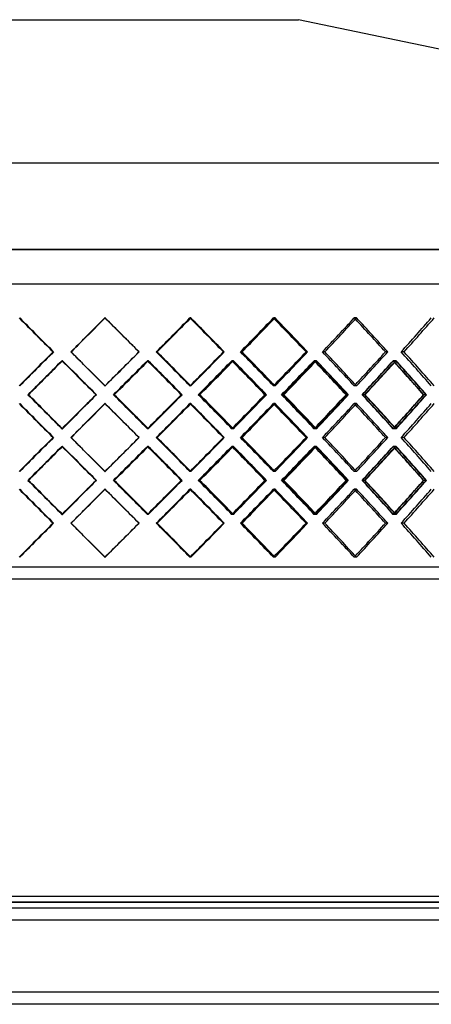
# Model space of a CAD drawing. Header units: millimetres. Extents: x -448 to 448, y -205 to 205.
# Tile 8 of 13: x -27 to 145, y -205 to 205. Entities that reach past the tile are written whole.
import ezdxf

# ---------------------------------------------------------------- set-up
doc = ezdxf.new("R2010")
doc.units = ezdxf.units.MM
doc.layers.add('HIDDEN', color=7, linetype='Continuous')
doc.layers.add('THICK', color=7, linetype='Continuous')

msp = doc.modelspace()

# ---------------------------------------------------------------- linework, layer by layer
at = {"layer": 'HIDDEN'}
for p, q in [((0, 109.35), (-447.5, 109.35)), ((447.5, 109.35), (0, 109.35)), ((-300, 95), (0, 95)), ((0, 95), (300, 95)), ((8.96, 80.82), (8.89, 80.82)), ((8.96, 80.82), (8.89, 80.82)), ((44.66, 80.82), (44.29, 80.82)), ((44.66, 80.82), (44.29, 80.82)), ((79.74, 80.82), (79.08, 80.82)), ((79.74, 80.82), (79.08, 80.82)), ((113.69, 80.82), (112.75, 80.82)), ((113.69, 80.82), (112.75, 80.82)), ((-12.73, 66.67), (-12.51, 66.67)), ((-12.73, 66.67), (-12.51, 66.67)), ((-5.19, 66.67), (-5.27, 66.67)), ((-5.19, 66.67), (-5.27, 66.67)), ((23.1, 66.67), (23.03, 66.67)), ((30.62, 66.67), (30.25, 66.67)), ((30.62, 66.67), (30.25, 66.67)), ((58.61, 66.67), (58.24, 66.67)), ((66, 66.67), (65.34, 66.67)), ((66, 66.67), (65.34, 66.67)), ((93.3, 66.67), (92.64, 66.67)), ((100.45, 66.67), (99.51, 66.67)), ((100.45, 66.67), (99.51, 66.67)), ((126.68, 66.67), (125.74, 66.67)), ((133.49, 66.67), (132.28, 66.67)), ((133.49, 66.67), (132.28, 66.67)), ((-9.05, 62.99), (-8.83, 62.99)), ((-8.88, 62.99), (-8.95, 62.99)), ((26.95, 62.99), (26.58, 62.99)), ((26.77, 62.99), (26.7, 62.99)), ((62.39, 62.99), (61.73, 62.99)), ((62.22, 62.99), (61.85, 62.99)), ((96.96, 62.99), (96.02, 62.99)), ((96.8, 62.99), (96.14, 62.99)), ((130.17, 62.99), (128.96, 62.99)), ((130.02, 62.99), (129.07, 62.99)), ((8.96, 52.51), (8.89, 52.51)), ((8.96, 52.51), (8.89, 52.51)), ((44.66, 52.51), (44.29, 52.51)), ((44.66, 52.51), (44.29, 52.51)), ((79.74, 52.51), (79.08, 52.51)), ((79.74, 52.51), (79.08, 52.51)), ((113.69, 52.51), (112.75, 52.51)), ((113.69, 52.51), (112.75, 52.51)), ((-23.06, 48.83), (-23.13, 48.83)), ((5.15, 48.83), (5.37, 48.83)), ((5.28, 48.83), (5.21, 48.83)), ((8.96, 45.15), (8.89, 45.15)), ((8.96, 45.15), (8.89, 45.15)), ((12.64, 48.83), (12.41, 48.83)), ((12.64, 48.83), (12.57, 48.83)), ((41.02, 48.83), (40.65, 48.83)), ((44.66, 45.15), (44.29, 45.15)), ((44.66, 45.15), (44.29, 45.15)), ((48.3, 48.83), (47.77, 48.83)), ((48.3, 48.83), (47.93, 48.83)), ((76.18, 48.83), (75.52, 48.83)), ((79.74, 45.15), (79.08, 45.15)), ((79.74, 45.15), (79.08, 45.15)), ((83.28, 48.83), (82.46, 48.83)), ((83.28, 48.83), (82.62, 48.83)), ((110.27, 48.83), (109.33, 48.83)), ((113.69, 45.15), (112.75, 45.15)), ((113.69, 45.15), (112.75, 45.15)), ((117.09, 48.83), (116, 48.83)), ((117.09, 48.83), (116.15, 48.83)), ((142.81, 48.83), (141.6, 48.83)), ((-9.05, 34.68), (-8.83, 34.68)), ((-8.88, 34.68), (-8.95, 34.68)), ((26.95, 34.68), (26.58, 34.68)), ((26.77, 34.68), (26.7, 34.68)), ((62.39, 34.68), (61.73, 34.68)), ((62.22, 34.68), (61.85, 34.68)), ((96.96, 34.68), (96.02, 34.68)), ((96.8, 34.68), (96.14, 34.68)), ((130.17, 34.68), (128.96, 34.68)), ((130.02, 34.68), (129.07, 34.68)), ((-12.73, 31), (-12.51, 31)), ((-12.73, 31), (-12.51, 31)), ((-5.19, 31), (-5.27, 31)), ((-5.19, 31), (-5.27, 31)), ((23.1, 31), (23.03, 31)), ((30.62, 31), (30.25, 31)), ((30.62, 31), (30.25, 31)), ((58.61, 31), (58.24, 31)), ((66, 31), (65.34, 31)), ((66, 31), (65.34, 31)), ((93.3, 31), (92.64, 31)), ((100.45, 31), (99.51, 31)), ((100.45, 31), (99.51, 31)), ((126.68, 31), (125.74, 31)), ((133.49, 31), (132.28, 31)), ((133.49, 31), (132.28, 31)), ((-9.05, 27.32), (-8.83, 27.32)), ((-8.88, 27.32), (-8.95, 27.32)), ((26.95, 27.32), (26.58, 27.32)), ((26.77, 27.32), (26.7, 27.32)), ((62.39, 27.32), (61.73, 27.32)), ((62.22, 27.32), (61.85, 27.32)), ((96.96, 27.32), (96.02, 27.32)), ((96.8, 27.32), (96.14, 27.32)), ((130.17, 27.32), (128.96, 27.32)), ((130.02, 27.32), (129.07, 27.32)), ((8.96, 16.85), (8.89, 16.85)), ((8.96, 16.85), (8.89, 16.85)), ((44.66, 16.85), (44.29, 16.85)), ((44.66, 16.85), (44.29, 16.85)), ((79.74, 16.85), (79.08, 16.85)), ((79.74, 16.85), (79.08, 16.85)), ((113.69, 16.85), (112.75, 16.85)), ((113.69, 16.85), (112.75, 16.85)), ((-23.06, 13.17), (-23.13, 13.17)), ((5.15, 13.17), (5.37, 13.17)), ((5.28, 13.17), (5.21, 13.17)), ((12.64, 13.17), (12.41, 13.17)), ((12.64, 13.17), (12.57, 13.17)), ((41.02, 13.17), (40.65, 13.17)), ((48.3, 13.17), (47.77, 13.17)), ((48.3, 13.17), (47.93, 13.17)), ((76.18, 13.17), (75.52, 13.17)), ((83.28, 13.17), (82.46, 13.17)), ((83.28, 13.17), (82.62, 13.17)), ((110.27, 13.17), (109.33, 13.17)), ((117.09, 13.17), (116, 13.17)), ((117.09, 13.17), (116.15, 13.17)), ((142.81, 13.17), (141.6, 13.17)), ((8.96, 9.49), (8.89, 9.49)), ((8.96, 9.49), (8.89, 9.49)), ((44.66, 9.49), (44.29, 9.49)), ((44.66, 9.49), (44.29, 9.49)), ((79.74, 9.49), (79.08, 9.49)), ((79.74, 9.49), (79.08, 9.49)), ((113.69, 9.49), (112.75, 9.49)), ((113.69, 9.49), (112.75, 9.49)), ((-9.05, -0.99), (-8.83, -0.99)), ((-8.88, -0.99), (-8.95, -0.99)), ((26.95, -0.99), (26.58, -0.99)), ((26.77, -0.99), (26.7, -0.99)), ((62.39, -0.99), (61.73, -0.99)), ((62.22, -0.99), (61.85, -0.99)), ((96.96, -0.99), (96.02, -0.99)), ((96.8, -0.99), (96.14, -0.99)), ((130.17, -0.99), (128.96, -0.99)), ((130.02, -0.99), (129.07, -0.99)), ((-12.73, -4.67), (-12.51, -4.67)), ((-12.73, -4.67), (-12.51, -4.67)), ((-5.19, -4.67), (-5.27, -4.67)), ((-5.19, -4.67), (-5.27, -4.67)), ((23.1, -4.67), (23.03, -4.67)), ((30.62, -4.67), (30.25, -4.67)), ((30.62, -4.67), (30.25, -4.67)), ((58.61, -4.67), (58.24, -4.67)), ((66, -4.67), (65.34, -4.67)), ((66, -4.67), (65.34, -4.67)), ((93.3, -4.67), (92.64, -4.67)), ((100.45, -4.67), (99.51, -4.67)), ((100.45, -4.67), (99.51, -4.67)), ((126.68, -4.67), (125.74, -4.67)), ((133.49, -4.67), (132.28, -4.67)), ((133.49, -4.67), (132.28, -4.67)), ((8.96, -18.82), (8.89, -18.82)), ((8.96, -18.82), (8.89, -18.82)), ((44.66, -18.82), (44.29, -18.82)), ((44.66, -18.82), (44.29, -18.82)), ((79.74, -18.82), (79.08, -18.82)), ((79.74, -18.82), (79.08, -18.82)), ((113.69, -18.82), (112.75, -18.82)), ((113.69, -18.82), (112.75, -18.82)), ((0, -23), (-300, -23)), ((300, -23), (0, -23)), ((0, -162.5), (-302.5, -162.5)), ((302.5, -162.5), (0, -162.5)), ((350, -170), (-350, -170)), ((350, -200), (-350, -200))]:
    msp.add_line(p, q, dxfattribs=at)
for centre, major_axis, ratio, start_param, end_param in [((0, 80.82), (-299.7, 299.7), 0.044486, 1.52634, 1.573533), ((0, 80.82), (299.7, -299.7), 0.044486, -1.615253, -1.56806), ((0, 80.82), (299.97, 299.97), 0.01482, -1.585615, -1.555977), ((0, 80.82), (-299.97, -299.97), 0.01482, 1.555977, 1.585615), ((0, 80.82), (299.97, -299.97), 0.01482, 1.555854, 1.555977), ((0, 80.82), (-302.47, 302.47), 0.01482, -1.632418, -1.585615), ((0, 80.82), (-299.18, -299.18), 0.07423, 1.597698, 1.64489), ((0, 80.82), (299.18, 299.18), 0.07423, -1.543895, -1.496702), ((0, 80.82), (299.18, -299.18), 0.07423, 1.49608, 1.496702), ((0, 80.82), (-301.67, 301.67), 0.07423, -1.691693, -1.64489), ((0, 80.82), (-297.34, -297.34), 0.134166, 1.656973, 1.704166), ((0, 80.82), (297.34, 297.34), 0.134166, -1.48462, -1.437427), ((0, 80.82), (297.34, -297.34), 0.134166, 1.436288, 1.437427), ((0, 80.82), (-299.81, 299.81), 0.134166, -1.750968, -1.704166), ((0, 80.82), (-294.45, -294.45), 0.195064, 1.716248, 1.763441), ((0, 80.82), (294.45, 294.45), 0.195064, -1.425344, -1.378151), ((0, 80.82), (294.45, -294.45), 0.195064, 1.376462, 1.378151), ((0, 80.82), (-296.9, 296.9), 0.195064, -1.810244, -1.763441), ((0, 80.82), (-290.53, -290.53), 0.257388, 1.775524, 1.822716), ((0, 80.82), (290.53, 290.53), 0.257388, -1.366069, -1.318876), ((0, 80.82), (299.97, 299.97), 0.01482, -1.60317, -1.585615), ((0, 80.82), (-299.97, -299.97), 0.01482, 1.538422, 1.555977), ((0, 52.51), (-299.7, -299.7), 0.044486, -1.573533, -1.52634), ((0, 52.51), (299.7, 299.7), 0.044486, 1.56806, 1.615253), ((0, 52.51), (299.97, -299.97), 0.01482, 1.585615, 1.60317), ((0, 52.51), (-299.97, 299.97), 0.01482, -1.555977, -1.538422), ((0, 52.51), (-302.47, -302.47), 0.01482, 1.585615, 1.632418), ((0, 52.51), (-299.18, 299.18), 0.07423, -1.64489, -1.597698), ((0, 52.51), (299.18, -299.18), 0.07423, 1.496702, 1.543895), ((0, 52.51), (-301.67, -301.67), 0.07423, 1.64489, 1.691693), ((0, 52.51), (-297.34, 297.34), 0.134166, -1.704166, -1.656973), ((0, 52.51), (297.34, -297.34), 0.134166, 1.437427, 1.48462), ((0, 52.51), (-299.81, -299.81), 0.134166, 1.704166, 1.750968), ((0, 52.51), (-294.45, 294.45), 0.195064, -1.763441, -1.716248), ((0, 52.51), (294.45, -294.45), 0.195064, 1.378151, 1.425344), ((0, 52.51), (-296.9, -296.9), 0.195064, 1.763441, 1.810244), ((0, 52.51), (-290.53, 290.53), 0.257388, -1.822716, -1.775524), ((0, 52.51), (290.53, -290.53), 0.257388, 1.318876, 1.366069), ((0, 80.82), (-299.97, -299.97), 0.01482, 1.478792, 1.526136), ((0, 80.82), (-302.47, -302.47), 0.01482, 1.479678, 1.526628), ((0, 45.15), (-299.97, 299.97), 0.01482, -1.555977, -1.526136), ((0, 45.15), (-299.7, -299.7), 0.044486, -1.585819, -1.585449), ((0, 45.15), (-302.47, 302.47), 0.01482, -1.555977, -1.526628), ((0, 80.82), (-299.7, 299.7), 0.044486, 1.585819, 1.615253), ((0, 80.82), (-299.18, -299.18), 0.07423, 1.538068, 1.585411), ((0, 45.15), (299.97, 299.97), 0.01482, -1.543708, -1.496498), ((0, 45.15), (-299.18, 299.18), 0.07423, -1.585739, -1.585411), ((0, 80.82), (299.97, -299.97), 0.01482, 1.496374, 1.496498), ((0, 80.82), (-301.67, -301.67), 0.07423, 1.58529, 1.585903), ((0, 45.15), (-301.67, 301.67), 0.07423, -1.632723, -1.585903), ((0, 80.82), (-297.34, -297.34), 0.134166, 1.597343, 1.644686), ((0, 45.15), (299.18, 299.18), 0.07423, -1.484433, -1.437223), ((0, 45.15), (-297.34, 297.34), 0.134166, -1.64552, -1.644686), ((0, 80.82), (299.18, -299.18), 0.07423, 1.436593, 1.437223), ((0, 80.82), (-299.81, -299.81), 0.134166, 1.644063, 1.645178), ((0, 45.15), (-299.81, 299.81), 0.134166, -1.691998, -1.645178), ((0, 80.82), (-294.45, -294.45), 0.195064, 1.656618, 1.703962), ((0, 45.15), (297.34, 297.34), 0.134166, -1.425157, -1.377947), ((0, 45.15), (-294.45, 294.45), 0.195064, -1.705327, -1.703962), ((0, 80.82), (297.34, -297.34), 0.134166, 1.376786, 1.377947), ((0, 80.82), (-296.9, -296.9), 0.195064, 1.702811, 1.704454), ((0, 45.15), (-296.9, 296.9), 0.195064, -1.751273, -1.704454), ((0, 80.82), (-290.53, -290.53), 0.257388, 1.715894, 1.763237), ((0, 45.15), (294.45, 294.45), 0.195064, -1.365882, -1.318672), ((0, 45.15), (-290.53, 290.53), 0.257388, -1.765179, -1.763237), ((0, 80.82), (294.45, -294.45), 0.195064, 1.316934, 1.318672), ((0, 80.82), (-292.95, -292.95), 0.257388, 1.761515, 1.763729), ((0, 45.15), (-292.95, 292.95), 0.257388, -1.810549, -1.763729), ((0, 52.51), (299.97, -299.97), 0.01482, 1.555977, 1.585615), ((0, 52.51), (-299.97, 299.97), 0.01482, -1.585615, -1.555977), ((0, 80.82), (-299.7, 299.7), 0.044486, 1.615253, 1.633163), ((0, 45.15), (-302.47, 302.47), 0.01482, -1.573447, -1.555977), ((0, 45.15), (-299.97, 299.97), 0.01482, -1.573346, -1.555977), ((0, 52.51), (299.97, 299.97), 0.01482, -1.555977, -1.555854), ((0, 52.51), (299.18, 299.18), 0.07423, -1.496702, -1.49608), ((0, 52.51), (297.34, 297.34), 0.134166, -1.437427, -1.436288), ((0, 52.51), (294.45, 294.45), 0.195064, -1.378151, -1.376462), ((0, 45.15), (-299.7, 299.7), 0.044486, 1.52634, 1.573533), ((0, 45.15), (299.7, -299.7), 0.044486, -1.615253, -1.56806), ((0, 16.85), (-299.97, 299.97), 0.01482, -1.526136, -1.478792), ((0, 16.85), (-302.47, 302.47), 0.01482, -1.526628, -1.479678), ((0, 52.51), (-302.47, -302.47), 0.01482, 1.555977, 1.573447), ((0, 16.85), (-299.7, -299.7), 0.044486, -1.633163, -1.615253), ((0, 52.51), (-299.97, -299.97), 0.01482, 1.555977, 1.573346), ((0, 45.15), (299.97, 299.97), 0.01482, -1.585615, -1.555977), ((0, 45.15), (-299.97, -299.97), 0.01482, 1.555977, 1.585615), ((0, 45.15), (299.97, -299.97), 0.01482, 1.555854, 1.555977), ((0, 45.15), (-302.47, 302.47), 0.01482, -1.632418, -1.585615), ((0, 16.85), (-299.18, 299.18), 0.07423, -1.585411, -1.538068), ((0, 52.51), (299.97, -299.97), 0.01482, 1.496498, 1.543708), ((0, 52.51), (-301.67, -301.67), 0.07423, 1.585903, 1.632723), ((0, 45.15), (-299.18, -299.18), 0.07423, 1.597698, 1.64489), ((0, 45.15), (299.18, 299.18), 0.07423, -1.543895, -1.496702), ((0, 45.15), (299.18, -299.18), 0.07423, 1.49608, 1.496702), ((0, 45.15), (-301.67, 301.67), 0.07423, -1.691693, -1.64489), ((0, 16.85), (-297.34, 297.34), 0.134166, -1.644686, -1.597343), ((0, 52.51), (299.18, -299.18), 0.07423, 1.437223, 1.484433), ((0, 52.51), (-299.81, -299.81), 0.134166, 1.645178, 1.691998), ((0, 45.15), (-297.34, -297.34), 0.134166, 1.656973, 1.704166), ((0, 45.15), (297.34, 297.34), 0.134166, -1.48462, -1.437427), ((0, 45.15), (297.34, -297.34), 0.134166, 1.436288, 1.437427), ((0, 45.15), (-299.81, 299.81), 0.134166, -1.750968, -1.704166), ((0, 16.85), (-294.45, 294.45), 0.195064, -1.703962, -1.656618), ((0, 52.51), (297.34, -297.34), 0.134166, 1.377947, 1.425157), ((0, 52.51), (-296.9, -296.9), 0.195064, 1.704454, 1.751273), ((0, 45.15), (-294.45, -294.45), 0.195064, 1.716248, 1.763441), ((0, 45.15), (294.45, 294.45), 0.195064, -1.425344, -1.378151), ((0, 45.15), (294.45, -294.45), 0.195064, 1.376462, 1.378151), ((0, 45.15), (-296.9, 296.9), 0.195064, -1.810244, -1.763441), ((0, 16.85), (-290.53, 290.53), 0.257388, -1.763237, -1.715894), ((0, 52.51), (294.45, -294.45), 0.195064, 1.318672, 1.365882), ((0, 52.51), (-292.95, -292.95), 0.257388, 1.763729, 1.810549), ((0, 45.15), (-290.53, -290.53), 0.257388, 1.775524, 1.822716), ((0, 45.15), (290.53, 290.53), 0.257388, -1.366069, -1.318876), ((0, 52.51), (-299.97, -299.97), 0.01482, 1.526136, 1.555977), ((0, 52.51), (-302.47, -302.47), 0.01482, 1.526628, 1.555977), ((0, 16.85), (-299.7, -299.7), 0.044486, -1.615253, -1.585819), ((0, 52.51), (-299.7, 299.7), 0.044486, 1.585449, 1.585819), ((0, 45.15), (299.97, 299.97), 0.01482, -1.60317, -1.585615), ((0, 45.15), (-299.97, -299.97), 0.01482, 1.538422, 1.555977), ((0, 52.51), (-299.18, -299.18), 0.07423, 1.585411, 1.585739), ((0, 16.85), (299.97, 299.97), 0.01482, -1.496498, -1.496374), ((0, 16.85), (-301.67, 301.67), 0.07423, -1.585903, -1.58529), ((0, 52.51), (-297.34, -297.34), 0.134166, 1.644686, 1.64552), ((0, 16.85), (299.18, 299.18), 0.07423, -1.437223, -1.436593), ((0, 16.85), (-299.81, 299.81), 0.134166, -1.645178, -1.644063), ((0, 52.51), (-294.45, -294.45), 0.195064, 1.703962, 1.705327), ((0, 16.85), (297.34, 297.34), 0.134166, -1.377947, -1.376786), ((0, 16.85), (-296.9, 296.9), 0.195064, -1.704454, -1.702811), ((0, 52.51), (-290.53, -290.53), 0.257388, 1.763237, 1.765179), ((0, 16.85), (294.45, 294.45), 0.195064, -1.318672, -1.316934), ((0, 16.85), (-292.95, 292.95), 0.257388, -1.763729, -1.761515), ((0, 16.85), (-299.7, -299.7), 0.044486, -1.573533, -1.52634), ((0, 16.85), (299.7, 299.7), 0.044486, 1.56806, 1.615253), ((0, 16.85), (299.97, -299.97), 0.01482, 1.585615, 1.60317), ((0, 16.85), (-299.97, 299.97), 0.01482, -1.555977, -1.538422), ((0, 16.85), (-302.47, -302.47), 0.01482, 1.585615, 1.632418), ((0, 16.85), (-299.18, 299.18), 0.07423, -1.64489, -1.597698), ((0, 16.85), (299.18, -299.18), 0.07423, 1.496702, 1.543895), ((0, 16.85), (-301.67, -301.67), 0.07423, 1.64489, 1.691693), ((0, 16.85), (-297.34, 297.34), 0.134166, -1.704166, -1.656973), ((0, 16.85), (297.34, -297.34), 0.134166, 1.437427, 1.48462), ((0, 16.85), (-299.81, -299.81), 0.134166, 1.704166, 1.750968), ((0, 16.85), (-294.45, 294.45), 0.195064, -1.763441, -1.716248), ((0, 16.85), (294.45, -294.45), 0.195064, 1.378151, 1.425344), ((0, 16.85), (-296.9, -296.9), 0.195064, 1.763441, 1.810244), ((0, 16.85), (-290.53, 290.53), 0.257388, -1.822716, -1.775524), ((0, 16.85), (290.53, -290.53), 0.257388, 1.318876, 1.366069), ((0, 45.15), (-299.97, -299.97), 0.01482, 1.478792, 1.526136), ((0, 45.15), (-302.47, -302.47), 0.01482, 1.479678, 1.526628), ((0, 9.49), (-299.97, 299.97), 0.01482, -1.555977, -1.526136), ((0, 9.49), (-299.7, -299.7), 0.044486, -1.585819, -1.585449), ((0, 9.49), (-302.47, 302.47), 0.01482, -1.555977, -1.526628), ((0, 45.15), (-299.7, 299.7), 0.044486, 1.585819, 1.615253), ((0, 16.85), (299.97, -299.97), 0.01482, 1.555977, 1.585615), ((0, 16.85), (-299.97, 299.97), 0.01482, -1.585615, -1.555977), ((0, 45.15), (-299.18, -299.18), 0.07423, 1.538068, 1.585411), ((0, 9.49), (299.97, 299.97), 0.01482, -1.543708, -1.496498), ((0, 9.49), (-299.18, 299.18), 0.07423, -1.585739, -1.585411), ((0, 45.15), (299.97, -299.97), 0.01482, 1.496374, 1.496498), ((0, 45.15), (-301.67, -301.67), 0.07423, 1.58529, 1.585903), ((0, 9.49), (-301.67, 301.67), 0.07423, -1.632723, -1.585903), ((0, 45.15), (-297.34, -297.34), 0.134166, 1.597343, 1.644686), ((0, 9.49), (299.18, 299.18), 0.07423, -1.484433, -1.437223), ((0, 9.49), (-297.34, 297.34), 0.134166, -1.64552, -1.644686), ((0, 45.15), (299.18, -299.18), 0.07423, 1.436593, 1.437223), ((0, 45.15), (-299.81, -299.81), 0.134166, 1.644063, 1.645178), ((0, 9.49), (-299.81, 299.81), 0.134166, -1.691998, -1.645178), ((0, 45.15), (-294.45, -294.45), 0.195064, 1.656618, 1.703962), ((0, 9.49), (297.34, 297.34), 0.134166, -1.425157, -1.377947), ((0, 9.49), (-294.45, 294.45), 0.195064, -1.705327, -1.703962), ((0, 45.15), (297.34, -297.34), 0.134166, 1.376786, 1.377947), ((0, 45.15), (-296.9, -296.9), 0.195064, 1.702811, 1.704454), ((0, 9.49), (-296.9, 296.9), 0.195064, -1.751273, -1.704454), ((0, 45.15), (-290.53, -290.53), 0.257388, 1.715894, 1.763237), ((0, 9.49), (294.45, 294.45), 0.195064, -1.365882, -1.318672), ((0, 9.49), (-290.53, 290.53), 0.257388, -1.765179, -1.763237), ((0, 45.15), (294.45, -294.45), 0.195064, 1.316934, 1.318672), ((0, 45.15), (-292.95, -292.95), 0.257388, 1.761515, 1.763729), ((0, 9.49), (-292.95, 292.95), 0.257388, -1.810549, -1.763729), ((0, 45.15), (-299.7, 299.7), 0.044486, 1.615253, 1.633163), ((0, 9.49), (-302.47, 302.47), 0.01482, -1.573447, -1.555977), ((0, 9.49), (-299.97, 299.97), 0.01482, -1.573346, -1.555977), ((0, 16.85), (299.97, 299.97), 0.01482, -1.555977, -1.555854), ((0, 16.85), (299.18, 299.18), 0.07423, -1.496702, -1.49608), ((0, 16.85), (297.34, 297.34), 0.134166, -1.437427, -1.436288), ((0, 16.85), (294.45, 294.45), 0.195064, -1.378151, -1.376462), ((0, -18.82), (-299.97, 299.97), 0.01482, -1.526136, -1.478792), ((0, -18.82), (-302.47, 302.47), 0.01482, -1.526628, -1.479678), ((0, 16.85), (-302.47, -302.47), 0.01482, 1.555977, 1.573447), ((0, -18.82), (-299.7, -299.7), 0.044486, -1.633163, -1.615253), ((0, 16.85), (-299.97, -299.97), 0.01482, 1.555977, 1.573346), ((0, -18.82), (-299.18, 299.18), 0.07423, -1.585411, -1.538068), ((0, 16.85), (299.97, -299.97), 0.01482, 1.496498, 1.543708), ((0, 16.85), (-301.67, -301.67), 0.07423, 1.585903, 1.632723), ((0, -18.82), (-297.34, 297.34), 0.134166, -1.644686, -1.597343), ((0, 16.85), (299.18, -299.18), 0.07423, 1.437223, 1.484433), ((0, 16.85), (-299.81, -299.81), 0.134166, 1.645178, 1.691998), ((0, -18.82), (-294.45, 294.45), 0.195064, -1.703962, -1.656618), ((0, 16.85), (297.34, -297.34), 0.134166, 1.377947, 1.425157), ((0, 16.85), (-296.9, -296.9), 0.195064, 1.704454, 1.751273), ((0, -18.82), (-290.53, 290.53), 0.257388, -1.763237, -1.715894), ((0, 16.85), (294.45, -294.45), 0.195064, 1.318672, 1.365882), ((0, 16.85), (-292.95, -292.95), 0.257388, 1.763729, 1.810549), ((0, 9.49), (-299.7, 299.7), 0.044486, 1.52634, 1.573533), ((0, 9.49), (299.7, -299.7), 0.044486, -1.615253, -1.56806), ((0, 9.49), (299.97, 299.97), 0.01482, -1.585615, -1.555977), ((0, 9.49), (-299.97, -299.97), 0.01482, 1.555977, 1.585615), ((0, 9.49), (299.97, -299.97), 0.01482, 1.555854, 1.555977), ((0, 9.49), (-302.47, 302.47), 0.01482, -1.632418, -1.585615), ((0, 9.49), (-299.18, -299.18), 0.07423, 1.597698, 1.64489), ((0, 9.49), (299.18, 299.18), 0.07423, -1.543895, -1.496702), ((0, 9.49), (299.18, -299.18), 0.07423, 1.49608, 1.496702), ((0, 9.49), (-301.67, 301.67), 0.07423, -1.691693, -1.64489), ((0, 9.49), (-297.34, -297.34), 0.134166, 1.656973, 1.704166), ((0, 9.49), (297.34, 297.34), 0.134166, -1.48462, -1.437427), ((0, 9.49), (297.34, -297.34), 0.134166, 1.436288, 1.437427), ((0, 9.49), (-299.81, 299.81), 0.134166, -1.750968, -1.704166), ((0, 9.49), (-294.45, -294.45), 0.195064, 1.716248, 1.763441), ((0, 9.49), (294.45, 294.45), 0.195064, -1.425344, -1.378151), ((0, 9.49), (294.45, -294.45), 0.195064, 1.376462, 1.378151), ((0, 9.49), (-296.9, 296.9), 0.195064, -1.810244, -1.763441), ((0, 9.49), (-290.53, -290.53), 0.257388, 1.775524, 1.822716), ((0, 9.49), (290.53, 290.53), 0.257388, -1.366069, -1.318876), ((0, 16.85), (-299.97, -299.97), 0.01482, 1.526136, 1.555977), ((0, 16.85), (-302.47, -302.47), 0.01482, 1.526628, 1.555977), ((0, -18.82), (-299.7, -299.7), 0.044486, -1.615253, -1.585819), ((0, 9.49), (299.97, 299.97), 0.01482, -1.60317, -1.585615), ((0, 9.49), (-299.97, -299.97), 0.01482, 1.538422, 1.555977), ((0, 16.85), (-299.7, 299.7), 0.044486, 1.585449, 1.585819), ((0, 16.85), (-299.18, -299.18), 0.07423, 1.585411, 1.585739), ((0, -18.82), (299.97, 299.97), 0.01482, -1.496498, -1.496374), ((0, -18.82), (-301.67, 301.67), 0.07423, -1.585903, -1.58529), ((0, 16.85), (-297.34, -297.34), 0.134166, 1.644686, 1.64552), ((0, -18.82), (299.18, 299.18), 0.07423, -1.437223, -1.436593), ((0, -18.82), (-299.81, 299.81), 0.134166, -1.645178, -1.644063), ((0, 16.85), (-294.45, -294.45), 0.195064, 1.703962, 1.705327), ((0, -18.82), (297.34, 297.34), 0.134166, -1.377947, -1.376786), ((0, -18.82), (-296.9, 296.9), 0.195064, -1.704454, -1.702811), ((0, 16.85), (-290.53, -290.53), 0.257388, 1.763237, 1.765179), ((0, -18.82), (294.45, 294.45), 0.195064, -1.318672, -1.316934), ((0, -18.82), (-292.95, 292.95), 0.257388, -1.763729, -1.761515), ((0, -18.82), (-299.7, -299.7), 0.044486, -1.573533, -1.52634), ((0, -18.82), (299.7, 299.7), 0.044486, 1.56806, 1.615253), ((0, -18.82), (299.97, -299.97), 0.01482, 1.585615, 1.60317), ((0, -18.82), (-299.97, 299.97), 0.01482, -1.555977, -1.538422), ((0, -18.82), (-302.47, -302.47), 0.01482, 1.585615, 1.632418), ((0, -18.82), (-299.18, 299.18), 0.07423, -1.64489, -1.597698), ((0, -18.82), (299.18, -299.18), 0.07423, 1.496702, 1.543895), ((0, -18.82), (-301.67, -301.67), 0.07423, 1.64489, 1.691693), ((0, -18.82), (-297.34, 297.34), 0.134166, -1.704166, -1.656973), ((0, -18.82), (297.34, -297.34), 0.134166, 1.437427, 1.48462), ((0, -18.82), (-299.81, -299.81), 0.134166, 1.704166, 1.750968), ((0, -18.82), (-294.45, 294.45), 0.195064, -1.763441, -1.716248), ((0, -18.82), (294.45, -294.45), 0.195064, 1.378151, 1.425344), ((0, -18.82), (-296.9, -296.9), 0.195064, 1.763441, 1.810244), ((0, -18.82), (-290.53, 290.53), 0.257388, -1.822716, -1.775524), ((0, -18.82), (290.53, -290.53), 0.257388, 1.318876, 1.366069), ((0, -18.82), (-299.97, 299.97), 0.01482, -1.585615, -1.555977), ((0, -18.82), (299.97, -299.97), 0.01482, 1.555977, 1.585615), ((0, -18.82), (299.97, 299.97), 0.01482, -1.555977, -1.555854), ((0, -18.82), (299.18, 299.18), 0.07423, -1.496702, -1.49608), ((0, -18.82), (297.34, 297.34), 0.134166, -1.437427, -1.436288), ((0, -18.82), (294.45, 294.45), 0.195064, -1.378151, -1.376462)]:
    msp.add_ellipse(centre, major_axis=major_axis, ratio=ratio, start_param=start_param, end_param=end_param, dxfattribs=at)
at = {"layer": 'THICK'}
for p, q in [((-89.5, 205), (0, 205)), ((0, 205), (89.5, 205)), ((375.5, 145.35), (89.5, 205)), ((-411.5, 145.35), (411.5, 145.35)), ((-447.5, 109.35), (0, 109.35)), ((0, 109.35), (447.5, 109.35)), ((-447.5, 95), (0, 95)), ((0, 95), (447.5, 95)), ((23.1, 66.67), (23.03, 66.67)), ((58.61, 66.67), (58.24, 66.67)), ((93.3, 66.67), (92.64, 66.67)), ((126.68, 66.67), (125.74, 66.67)), ((-23.19, 48.83), (-22.97, 48.83)), ((12.78, 48.83), (12.64, 48.83)), ((40.89, 48.83), (40.81, 48.83)), ((48.43, 48.83), (48.3, 48.83)), ((76.05, 48.83), (75.68, 48.83)), ((83.41, 48.83), (83.28, 48.83)), ((110.14, 48.83), (109.48, 48.83)), ((117.21, 48.83), (117.09, 48.83)), ((142.69, 48.83), (141.75, 48.83)), ((23.1, 31), (23.03, 31)), ((58.61, 31), (58.24, 31)), ((93.3, 31), (92.64, 31)), ((126.68, 31), (125.74, 31)), ((-23.19, 13.17), (-22.97, 13.17)), ((12.78, 13.17), (12.64, 13.17)), ((40.89, 13.17), (40.81, 13.17)), ((48.43, 13.17), (48.3, 13.17)), ((76.05, 13.17), (75.68, 13.17)), ((83.41, 13.17), (83.28, 13.17)), ((110.14, 13.17), (109.48, 13.17)), ((117.21, 13.17), (117.09, 13.17)), ((142.69, 13.17), (141.75, 13.17)), ((23.1, -4.67), (23.03, -4.67)), ((58.61, -4.67), (58.24, -4.67)), ((93.3, -4.67), (92.64, -4.67)), ((126.68, -4.67), (125.74, -4.67)), ((0, -28), (-302.5, -28)), ((302.5, -28), (0, -28)), ((-302.5, -162.5), (0, -162.5)), ((-300, -160), (300, -160)), ((0, -162.5), (302.5, -162.5)), ((350, -165), (-350, -165)), ((350, -170), (-350, -170)), ((350, -200), (-350, -200)), ((350, -205), (-350, -205))]:
    msp.add_line(p, q, dxfattribs=at)
for centre, major_axis, ratio, start_param, end_param in [((0, 80.82), (-302.2, 302.2), 0.044486, 1.52634, 1.573142), ((0, 80.82), (302.47, 302.47), 0.01482, -1.585615, -1.555977), ((0, 80.82), (299.97, -299.97), 0.01482, 1.508785, 1.555854), ((0, 80.82), (302.47, -302.47), 0.01482, 1.509175, 1.555977), ((0, 80.82), (301.67, 301.67), 0.07423, -1.543505, -1.496702), ((0, 80.82), (299.18, -299.18), 0.07423, 1.449509, 1.49608), ((0, 80.82), (301.67, -301.67), 0.07423, 1.4499, 1.496702), ((0, 80.82), (299.81, 299.81), 0.134166, -1.484229, -1.437427), ((0, 80.82), (297.34, -297.34), 0.134166, 1.390234, 1.436288), ((0, 80.82), (299.81, -299.81), 0.134166, 1.390624, 1.437427), ((0, 80.82), (296.9, 296.9), 0.195064, -1.424954, -1.378151), ((0, 80.82), (294.45, -294.45), 0.195064, 1.330959, 1.376462), ((0, 80.82), (296.9, -296.9), 0.195064, 1.331349, 1.378151), ((0, 80.82), (292.95, 292.95), 0.257388, -1.365679, -1.318876), ((0, 80.82), (302.47, 302.47), 0.01482, -1.60278, -1.585615), ((0, 52.51), (-302.2, -302.2), 0.044486, -1.573142, -1.52634), ((0, 52.51), (302.47, -302.47), 0.01482, 1.585615, 1.60278), ((0, 52.51), (299.97, 299.97), 0.01482, -1.555854, -1.508785), ((0, 52.51), (302.47, 302.47), 0.01482, -1.555977, -1.509175), ((0, 52.51), (301.67, -301.67), 0.07423, 1.496702, 1.543505), ((0, 52.51), (299.18, 299.18), 0.07423, -1.49608, -1.449509), ((0, 52.51), (301.67, 301.67), 0.07423, -1.496702, -1.4499), ((0, 52.51), (299.81, -299.81), 0.134166, 1.437427, 1.484229), ((0, 52.51), (297.34, 297.34), 0.134166, -1.436288, -1.390234), ((0, 52.51), (299.81, 299.81), 0.134166, -1.437427, -1.390624), ((0, 52.51), (296.9, -296.9), 0.195064, 1.378151, 1.424954), ((0, 52.51), (294.45, 294.45), 0.195064, -1.376462, -1.330959), ((0, 52.51), (296.9, 296.9), 0.195064, -1.378151, -1.331349), ((0, 52.51), (292.95, -292.95), 0.257388, 1.318876, 1.365679), ((0, 45.15), (-302.2, -302.2), 0.044486, -1.585327, -1.538508), ((0, 45.15), (-299.7, -299.7), 0.044486, -1.585449, -1.538609), ((0, 80.82), (-302.2, 302.2), 0.044486, 1.585327, 1.615253), ((0, 45.15), (302.47, 302.47), 0.01482, -1.54381, -1.49699), ((0, 80.82), (-301.67, -301.67), 0.07423, 1.538954, 1.58529), ((0, 45.15), (-299.18, 299.18), 0.07423, -1.632621, -1.585739), ((0, 80.82), (299.97, -299.97), 0.01482, 1.449155, 1.496374), ((0, 80.82), (302.47, -302.47), 0.01482, 1.450041, 1.49699), ((0, 45.15), (301.67, 301.67), 0.07423, -1.484534, -1.437715), ((0, 80.82), (-299.81, -299.81), 0.134166, 1.598229, 1.644063), ((0, 45.15), (-297.34, 297.34), 0.134166, -1.691896, -1.64552), ((0, 80.82), (299.18, -299.18), 0.07423, 1.389879, 1.436593), ((0, 80.82), (301.67, -301.67), 0.07423, 1.390765, 1.437715), ((0, 45.15), (299.81, 299.81), 0.134166, -1.425259, -1.378439), ((0, 80.82), (-296.9, -296.9), 0.195064, 1.657504, 1.702811), ((0, 45.15), (-294.45, 294.45), 0.195064, -1.751172, -1.705327), ((0, 80.82), (297.34, -297.34), 0.134166, 1.330604, 1.376786), ((0, 80.82), (299.81, -299.81), 0.134166, 1.33149, 1.378439), ((0, 45.15), (296.9, 296.9), 0.195064, -1.365984, -1.319164), ((0, 80.82), (-292.95, -292.95), 0.257388, 1.71678, 1.761515), ((0, 45.15), (-290.53, 290.53), 0.257388, -1.810447, -1.765179), ((0, 80.82), (294.45, -294.45), 0.195064, 1.271329, 1.316934), ((0, 80.82), (296.9, -296.9), 0.195064, 1.272215, 1.319164), ((0, 52.51), (302.47, -302.47), 0.01482, 1.555977, 1.585615), ((0, 80.82), (-302.2, 302.2), 0.044486, 1.615253, 1.632277), ((0, 45.15), (-302.2, 302.2), 0.044486, 1.52634, 1.573142), ((0, 52.51), (-302.2, 302.2), 0.044486, 1.538508, 1.585327), ((0, 52.51), (-299.7, 299.7), 0.044486, 1.538609, 1.585449), ((0, 16.85), (-302.2, -302.2), 0.044486, -1.632277, -1.615253), ((0, 45.15), (302.47, 302.47), 0.01482, -1.585615, -1.555977), ((0, 45.15), (299.97, -299.97), 0.01482, 1.508785, 1.555854), ((0, 45.15), (302.47, -302.47), 0.01482, 1.509175, 1.555977), ((0, 52.51), (302.47, -302.47), 0.01482, 1.49699, 1.54381), ((0, 16.85), (-301.67, 301.67), 0.07423, -1.58529, -1.538954), ((0, 52.51), (-299.18, -299.18), 0.07423, 1.585739, 1.632621), ((0, 16.85), (299.97, 299.97), 0.01482, -1.496374, -1.449155), ((0, 16.85), (302.47, 302.47), 0.01482, -1.49699, -1.450041), ((0, 45.15), (301.67, 301.67), 0.07423, -1.543505, -1.496702), ((0, 45.15), (301.67, -301.67), 0.07423, 1.4499, 1.496702), ((0, 52.51), (301.67, -301.67), 0.07423, 1.437715, 1.484534), ((0, 16.85), (-299.81, 299.81), 0.134166, -1.644063, -1.598229), ((0, 52.51), (-297.34, -297.34), 0.134166, 1.64552, 1.691896), ((0, 16.85), (299.18, 299.18), 0.07423, -1.436593, -1.389879), ((0, 16.85), (301.67, 301.67), 0.07423, -1.437715, -1.390765), ((0, 45.15), (299.81, 299.81), 0.134166, -1.484229, -1.437427), ((0, 45.15), (299.81, -299.81), 0.134166, 1.390624, 1.437427), ((0, 52.51), (299.81, -299.81), 0.134166, 1.378439, 1.425259), ((0, 16.85), (-296.9, 296.9), 0.195064, -1.702811, -1.657504), ((0, 52.51), (-294.45, -294.45), 0.195064, 1.705327, 1.751172), ((0, 16.85), (297.34, 297.34), 0.134166, -1.376786, -1.330604), ((0, 16.85), (299.81, 299.81), 0.134166, -1.378439, -1.33149), ((0, 45.15), (296.9, 296.9), 0.195064, -1.424954, -1.378151), ((0, 45.15), (296.9, -296.9), 0.195064, 1.331349, 1.378151), ((0, 52.51), (296.9, -296.9), 0.195064, 1.319164, 1.365984), ((0, 16.85), (-292.95, 292.95), 0.257388, -1.761515, -1.71678), ((0, 52.51), (-290.53, -290.53), 0.257388, 1.765179, 1.810447), ((0, 16.85), (294.45, 294.45), 0.195064, -1.316934, -1.271329), ((0, 16.85), (296.9, 296.9), 0.195064, -1.319164, -1.272215), ((0, 45.15), (292.95, 292.95), 0.257388, -1.365679, -1.318876), ((0, 16.85), (-302.2, -302.2), 0.044486, -1.615253, -1.585327), ((0, 45.15), (299.18, -299.18), 0.07423, 1.449509, 1.49608), ((0, 45.15), (297.34, -297.34), 0.134166, 1.390234, 1.436288), ((0, 45.15), (294.45, -294.45), 0.195064, 1.330959, 1.376462), ((0, 45.15), (302.47, 302.47), 0.01482, -1.60278, -1.585615), ((0, 16.85), (-302.2, -302.2), 0.044486, -1.573142, -1.52634), ((0, 16.85), (302.47, -302.47), 0.01482, 1.585615, 1.60278), ((0, 16.85), (299.97, 299.97), 0.01482, -1.555854, -1.508785), ((0, 16.85), (302.47, 302.47), 0.01482, -1.555977, -1.509175), ((0, 16.85), (301.67, -301.67), 0.07423, 1.496702, 1.543505), ((0, 16.85), (299.18, 299.18), 0.07423, -1.49608, -1.449509), ((0, 16.85), (301.67, 301.67), 0.07423, -1.496702, -1.4499), ((0, 16.85), (299.81, -299.81), 0.134166, 1.437427, 1.484229), ((0, 16.85), (297.34, 297.34), 0.134166, -1.436288, -1.390234), ((0, 16.85), (299.81, 299.81), 0.134166, -1.437427, -1.390624), ((0, 16.85), (296.9, -296.9), 0.195064, 1.378151, 1.424954), ((0, 16.85), (294.45, 294.45), 0.195064, -1.376462, -1.330959), ((0, 16.85), (296.9, 296.9), 0.195064, -1.378151, -1.331349), ((0, 16.85), (292.95, -292.95), 0.257388, 1.318876, 1.365679), ((0, 9.49), (-302.2, -302.2), 0.044486, -1.585327, -1.538508), ((0, 9.49), (-299.7, -299.7), 0.044486, -1.585449, -1.538609), ((0, 45.15), (-302.2, 302.2), 0.044486, 1.585327, 1.615253), ((0, 16.85), (302.47, -302.47), 0.01482, 1.555977, 1.585615), ((0, 9.49), (302.47, 302.47), 0.01482, -1.54381, -1.49699), ((0, 45.15), (-301.67, -301.67), 0.07423, 1.538954, 1.58529), ((0, 9.49), (-299.18, 299.18), 0.07423, -1.632621, -1.585739), ((0, 45.15), (299.97, -299.97), 0.01482, 1.449155, 1.496374), ((0, 45.15), (302.47, -302.47), 0.01482, 1.450041, 1.49699), ((0, 9.49), (301.67, 301.67), 0.07423, -1.484534, -1.437715), ((0, 45.15), (-299.81, -299.81), 0.134166, 1.598229, 1.644063), ((0, 9.49), (-297.34, 297.34), 0.134166, -1.691896, -1.64552), ((0, 45.15), (299.18, -299.18), 0.07423, 1.389879, 1.436593), ((0, 45.15), (301.67, -301.67), 0.07423, 1.390765, 1.437715), ((0, 9.49), (299.81, 299.81), 0.134166, -1.425259, -1.378439), ((0, 45.15), (-296.9, -296.9), 0.195064, 1.657504, 1.702811), ((0, 9.49), (-294.45, 294.45), 0.195064, -1.751172, -1.705327), ((0, 45.15), (297.34, -297.34), 0.134166, 1.330604, 1.376786), ((0, 45.15), (299.81, -299.81), 0.134166, 1.33149, 1.378439), ((0, 9.49), (296.9, 296.9), 0.195064, -1.365984, -1.319164), ((0, 45.15), (-292.95, -292.95), 0.257388, 1.71678, 1.761515), ((0, 9.49), (-290.53, 290.53), 0.257388, -1.810447, -1.765179), ((0, 45.15), (294.45, -294.45), 0.195064, 1.271329, 1.316934), ((0, 45.15), (296.9, -296.9), 0.195064, 1.272215, 1.319164), ((0, 45.15), (-302.2, 302.2), 0.044486, 1.615253, 1.632277), ((0, 16.85), (-302.2, 302.2), 0.044486, 1.538508, 1.585327), ((0, 16.85), (-299.7, 299.7), 0.044486, 1.538609, 1.585449), ((0, -18.82), (-302.2, -302.2), 0.044486, -1.632277, -1.615253), ((0, 16.85), (302.47, -302.47), 0.01482, 1.49699, 1.54381), ((0, -18.82), (-301.67, 301.67), 0.07423, -1.58529, -1.538954), ((0, 16.85), (-299.18, -299.18), 0.07423, 1.585739, 1.632621), ((0, -18.82), (299.97, 299.97), 0.01482, -1.496374, -1.449155), ((0, -18.82), (302.47, 302.47), 0.01482, -1.49699, -1.450041), ((0, 16.85), (301.67, -301.67), 0.07423, 1.437715, 1.484534), ((0, -18.82), (-299.81, 299.81), 0.134166, -1.644063, -1.598229), ((0, 16.85), (-297.34, -297.34), 0.134166, 1.64552, 1.691896), ((0, -18.82), (299.18, 299.18), 0.07423, -1.436593, -1.389879), ((0, -18.82), (301.67, 301.67), 0.07423, -1.437715, -1.390765), ((0, 16.85), (299.81, -299.81), 0.134166, 1.378439, 1.425259), ((0, -18.82), (-296.9, 296.9), 0.195064, -1.702811, -1.657504), ((0, 16.85), (-294.45, -294.45), 0.195064, 1.705327, 1.751172), ((0, -18.82), (297.34, 297.34), 0.134166, -1.376786, -1.330604), ((0, -18.82), (299.81, 299.81), 0.134166, -1.378439, -1.33149), ((0, 16.85), (296.9, -296.9), 0.195064, 1.319164, 1.365984), ((0, -18.82), (-292.95, 292.95), 0.257388, -1.761515, -1.71678), ((0, 16.85), (-290.53, -290.53), 0.257388, 1.765179, 1.810447), ((0, -18.82), (294.45, 294.45), 0.195064, -1.316934, -1.271329), ((0, -18.82), (296.9, 296.9), 0.195064, -1.319164, -1.272215), ((0, 9.49), (-302.2, 302.2), 0.044486, 1.52634, 1.573142), ((0, 9.49), (302.47, 302.47), 0.01482, -1.585615, -1.555977), ((0, 9.49), (299.97, -299.97), 0.01482, 1.508785, 1.555854), ((0, 9.49), (302.47, -302.47), 0.01482, 1.509175, 1.555977), ((0, 9.49), (301.67, 301.67), 0.07423, -1.543505, -1.496702), ((0, 9.49), (299.18, -299.18), 0.07423, 1.449509, 1.49608), ((0, 9.49), (301.67, -301.67), 0.07423, 1.4499, 1.496702), ((0, 9.49), (299.81, 299.81), 0.134166, -1.484229, -1.437427), ((0, 9.49), (297.34, -297.34), 0.134166, 1.390234, 1.436288), ((0, 9.49), (299.81, -299.81), 0.134166, 1.390624, 1.437427), ((0, 9.49), (296.9, 296.9), 0.195064, -1.424954, -1.378151), ((0, 9.49), (294.45, -294.45), 0.195064, 1.330959, 1.376462), ((0, 9.49), (296.9, -296.9), 0.195064, 1.331349, 1.378151), ((0, 9.49), (292.95, 292.95), 0.257388, -1.365679, -1.318876), ((0, -18.82), (-302.2, -302.2), 0.044486, -1.615253, -1.585327), ((0, 9.49), (302.47, 302.47), 0.01482, -1.60278, -1.585615), ((0, -18.82), (-302.2, -302.2), 0.044486, -1.573142, -1.52634), ((0, -18.82), (302.47, -302.47), 0.01482, 1.585615, 1.60278), ((0, -18.82), (299.97, 299.97), 0.01482, -1.555854, -1.508785), ((0, -18.82), (302.47, 302.47), 0.01482, -1.555977, -1.509175), ((0, -18.82), (301.67, -301.67), 0.07423, 1.496702, 1.543505), ((0, -18.82), (299.18, 299.18), 0.07423, -1.49608, -1.449509), ((0, -18.82), (301.67, 301.67), 0.07423, -1.496702, -1.4499), ((0, -18.82), (299.81, -299.81), 0.134166, 1.437427, 1.484229), ((0, -18.82), (297.34, 297.34), 0.134166, -1.436288, -1.390234), ((0, -18.82), (299.81, 299.81), 0.134166, -1.437427, -1.390624), ((0, -18.82), (296.9, -296.9), 0.195064, 1.378151, 1.424954), ((0, -18.82), (294.45, 294.45), 0.195064, -1.376462, -1.330959), ((0, -18.82), (296.9, 296.9), 0.195064, -1.378151, -1.331349), ((0, -18.82), (292.95, -292.95), 0.257388, 1.318876, 1.365679), ((0, -18.82), (302.47, -302.47), 0.01482, 1.555977, 1.585615)]:
    msp.add_ellipse(centre, major_axis=major_axis, ratio=ratio, start_param=start_param, end_param=end_param, dxfattribs=at)

doc.saveas('drawing.dxf')
